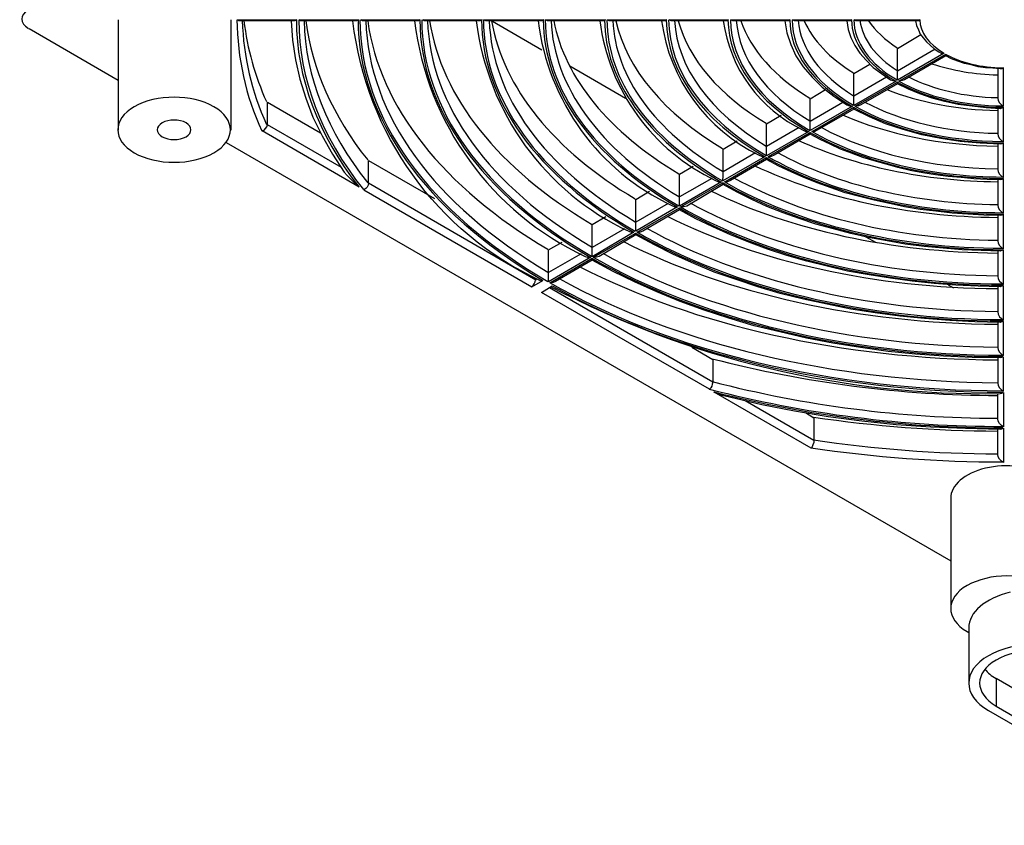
# Model space of a CAD drawing. Header units: millimetres. Extents: x 952 to 1780, y 444 to 1117.
# Tile 4 of 14: x 983 to 1071, y 915 to 987. Entities that reach past the tile are written whole.
import ezdxf

# ---------------------------------------------------------------- set-up
doc = ezdxf.new("R2010")
doc.units = ezdxf.units.MM
doc.layers.add('PDF_Geometry', color=7, linetype='Continuous')

msp = doc.modelspace()

# ---------------------------------------------------------------- linework, layer by layer
at = {"layer": 'PDF_Geometry', "lineweight": -3}
for points in [[(991.591, 986.952), (991.591, 977.129)], [(1001.625, 986.952), (1001.625, 977.129)], [(1007.003, 986.867), (1007.13, 985.131), (1007.384, 983.395), (1007.765, 981.66), (1008.315, 979.966), (1008.95, 978.272), (1009.755, 976.621), (1010.686, 974.97), (1011.745, 973.361), (1011.999, 973.065), (1012.295, 972.768), (1012.676, 972.387), (1013.057, 972.048), (1004.42, 977.045), (1004.589, 977.129), (1004.716, 977.256), (1004.843, 977.426), (1004.886, 977.595)], [(1024.955, 986.825), (1029.358, 984.285)], [(1051.036, 986.867), (1051.205, 985.809), (1051.544, 984.75), (1052.01, 983.734), (1052.645, 982.76), (1053.449, 981.829), (1054.338, 980.94), (1055.397, 980.135), (1056.54, 979.373), (1056.794, 979.289), (1057.048, 979.246), (1053.28, 977.087), (1053.28, 977.256), (1053.28, 977.426), (1053.28, 977.68), (1053.28, 977.891)], [(1056.54, 986.867), (1056.667, 986.105), (1056.921, 985.385), (1057.26, 984.666), (1057.725, 983.988), (1058.276, 983.353), (1058.911, 982.718), (1059.631, 982.168), (1060.435, 981.617), (1060.647, 981.533), (1060.943, 981.49), (1057.175, 979.331), (1057.175, 979.5), (1057.175, 979.67), (1057.175, 979.924), (1057.175, 980.135), (1057.175, 982.168), (1058.615, 983.014)], [(1062.679, 986.867), (1062.764, 986.444), (1062.933, 986.063), (1063.103, 985.682), (1063.357, 985.343), (1063.653, 985.004), (1063.992, 984.708), (1064.33, 984.369), (1064.754, 984.115), (1064.965, 983.988), (1065.22, 983.988), (1061.07, 981.575), (1061.07, 981.744), (1061.07, 981.914), (1061.07, 982.168), (1061.07, 982.379)], [(983.631, 986.19), (991.591, 981.575)], [(1064.415, 984.327), (1061.07, 982.379), (1061.07, 984.412), (1063.145, 985.639)], [(1070.004, 982.591), (1070.004, 979.966), (1070.046, 979.754), (1070.173, 979.543), (1070.343, 979.373), (1070.512, 979.246), (1070.512, 982.676), (1070.385, 982.591), (1070.216, 982.591), (1069.58, 982.633), (1068.903, 982.676), (1068.268, 982.76), (1067.633, 982.93), (1067.04, 983.057), (1066.447, 983.268), (1065.897, 983.48), (1065.389, 983.734), (1061.705, 981.617), (1061.494, 981.533), (1061.197, 981.49), (1065.389, 983.904), (1065.389, 983.777), (1065.389, 983.734)], [(1031.856, 982.845), (1036.81, 979.966)], [(1060.096, 981.829), (1057.175, 980.135)], [(1056.201, 979.585), (1053.28, 977.891), (1053.28, 979.924), (1054.635, 980.728)], [(1070.004, 979.077), (1070.004, 976.79), (1070.046, 976.579), (1070.173, 976.367), (1070.343, 976.198), (1070.512, 976.071), (1070.512, 979.162), (1070.385, 979.077), (1070.216, 979.034), (1068.988, 979.119), (1067.718, 979.246), (1066.49, 979.416), (1065.304, 979.67), (1064.161, 979.966), (1063.06, 980.347), (1062.044, 980.77), (1061.07, 981.236), (1057.81, 979.373), (1057.598, 979.289), (1057.302, 979.246), (1061.07, 981.406), (1061.07, 981.278), (1061.07, 981.236)], [(1011.491, 973.784), (1004.886, 977.595), (1004.886, 979.627), (1009.628, 976.875)], [(1070.004, 975.901), (1070.004, 973.615), (1070.046, 973.403), (1070.173, 973.192), (1070.343, 973.022), (1070.512, 972.895), (1070.512, 975.986), (1070.385, 975.901), (1070.216, 975.859), (1068.437, 975.944), (1066.659, 976.113), (1064.923, 976.367), (1063.23, 976.706), (1061.578, 977.172), (1060.012, 977.68), (1058.572, 978.315), (1057.175, 978.992), (1053.915, 977.129), (1053.703, 977.002), (1053.449, 977.002), (1057.175, 979.162), (1057.175, 979.034), (1057.175, 978.992)], [(1052.306, 977.341), (1049.385, 975.647)], [(1070.004, 972.684), (1070.004, 970.44), (1070.046, 970.228), (1070.173, 970.016), (1070.343, 969.847), (1070.512, 969.72), (1070.512, 972.811), (1070.385, 972.726), (1070.216, 972.684), (1069.072, 972.726), (1067.887, 972.768), (1066.744, 972.895), (1065.601, 972.98), (1064.457, 973.149), (1063.314, 973.319), (1062.213, 973.53), (1061.113, 973.784), (1060.054, 974.081), (1058.996, 974.377), (1057.979, 974.674), (1056.963, 975.055), (1055.989, 975.436), (1055.058, 975.859), (1054.169, 976.282), (1053.28, 976.748), (1050.062, 974.885), (1049.808, 974.758), (1049.554, 974.758), (1053.28, 976.918), (1053.28, 976.79), (1053.28, 976.748)], [(1001.202, 976.028), (1065.812, 938.727)], [(1048.411, 975.097), (1045.532, 973.403)], [(1070.004, 969.508), (1070.004, 967.264), (1070.046, 967.052), (1070.173, 966.841), (1070.343, 966.671), (1070.512, 966.544), (1070.512, 969.635), (1070.385, 969.55), (1070.216, 969.508), (1068.776, 969.55), (1067.336, 969.635), (1065.939, 969.72), (1064.5, 969.889), (1063.103, 970.059), (1061.705, 970.27), (1060.35, 970.567), (1058.996, 970.863), (1057.683, 971.202), (1056.413, 971.54), (1055.143, 971.964), (1053.915, 972.43), (1052.729, 972.895), (1051.586, 973.403), (1050.485, 973.911), (1049.385, 974.504), (1046.167, 972.641), (1045.913, 972.514), (1045.659, 972.514), (1049.385, 974.674), (1049.385, 974.546), (1049.385, 974.504)], [(1028.807, 963.919), (1028.807, 963.75), (1013.904, 972.387), (1013.904, 974.419), (1019.789, 971.032)], [(1044.515, 972.811), (1041.636, 971.159)], [(1070.004, 966.333), (1070.004, 964.089), (1070.046, 963.877), (1070.173, 963.665), (1070.343, 963.496), (1070.512, 963.369), (1070.512, 966.417), (1070.385, 966.375), (1070.216, 966.333), (1068.522, 966.375), (1066.828, 966.46), (1065.135, 966.587), (1063.441, 966.756), (1061.748, 966.968), (1060.139, 967.264), (1058.488, 967.56), (1056.921, 967.899), (1055.354, 968.323), (1053.788, 968.746), (1052.306, 969.254), (1050.866, 969.762), (1049.427, 970.313), (1048.072, 970.948), (1046.759, 971.583), (1045.532, 972.26), (1042.271, 970.355), (1042.017, 970.27), (1041.763, 970.27), (1045.489, 972.43), (1045.489, 972.302), (1045.532, 972.26)], [(1040.62, 970.567), (1037.741, 968.915)], [(1070.004, 963.157), (1070.004, 960.913), (1070.046, 960.701), (1070.173, 960.49), (1070.343, 960.32), (1070.512, 960.193), (1070.512, 963.242), (1070.385, 963.199), (1070.216, 963.157), (1068.268, 963.199), (1066.278, 963.284), (1064.33, 963.454), (1062.383, 963.665), (1060.435, 963.919), (1058.53, 964.216), (1056.625, 964.554), (1054.804, 964.978), (1052.983, 965.443), (1051.205, 965.952), (1049.469, 966.502), (1047.818, 967.137), (1046.167, 967.772), (1044.6, 968.492), (1043.076, 969.212), (1041.636, 970.016), (1038.376, 968.111), (1038.122, 968.026), (1037.868, 968.026), (1041.636, 970.186), (1041.636, 970.059), (1041.636, 970.016)], [(1036.725, 968.323), (1033.846, 966.671)], [(1070.004, 959.982), (1070.004, 957.738), (1070.046, 957.526), (1070.173, 957.314), (1070.343, 957.145), (1070.512, 957.018), (1070.512, 960.066), (1070.385, 960.024), (1070.216, 959.982), (1067.972, 960.024), (1065.728, 960.151), (1063.484, 960.32), (1061.282, 960.532), (1059.08, 960.828), (1056.921, 961.167), (1054.804, 961.591), (1052.687, 962.056), (1050.612, 962.564), (1048.622, 963.157), (1046.675, 963.792), (1044.727, 964.47), (1042.907, 965.232), (1041.086, 966.036), (1039.392, 966.883), (1037.741, 967.772), (1034.481, 965.867), (1034.227, 965.782), (1033.973, 965.782), (1037.741, 967.942), (1037.741, 967.815), (1037.741, 967.772)], [(1058.191, 967.645), (1059.165, 967.095)], [(1032.872, 966.079), (1029.951, 964.427)], [(1070.004, 956.806), (1070.004, 954.562), (1070.046, 954.351), (1070.173, 954.139), (1070.343, 953.969), (1070.512, 953.842), (1070.512, 956.891), (1070.385, 956.849), (1070.216, 956.806), (1067.718, 956.849), (1065.177, 956.976), (1062.679, 957.145), (1060.223, 957.399), (1057.768, 957.738), (1055.312, 958.119), (1052.941, 958.584), (1050.57, 959.135), (1048.284, 959.685), (1046.04, 960.363), (1043.838, 961.083), (1041.679, 961.845), (1039.604, 962.691), (1037.614, 963.581), (1035.709, 964.512), (1033.846, 965.528), (1030.586, 963.623), (1030.374, 963.538), (1030.078, 963.496), (1033.846, 965.698), (1033.846, 965.571), (1033.846, 965.528)], [(1042.737, 957.78), (1044.6, 956.679), (1044.6, 954.647), (1044.558, 954.478), (1044.515, 954.308), (1044.431, 954.139), (1044.304, 954.012), (1029.316, 962.649), (1030.289, 963.242)], [(1065.601, 963.327), (1066.066, 963.072)], [(1044.6, 954.647), (1030.035, 963.072)], [(1052.856, 951.937), (1053.618, 951.471), (1053.618, 949.439), (1053.618, 949.27), (1053.534, 949.058), (1053.449, 948.889), (1053.364, 948.762), (1044.727, 953.758), (1045.447, 953.504), (1046.082, 953.334), (1048.961, 952.657), (1051.883, 952.107), (1054.889, 951.598), (1057.895, 951.217), (1060.943, 950.879), (1064.034, 950.667), (1067.125, 950.54), (1070.216, 950.455), (1070.385, 950.498), (1070.512, 950.54), (1070.512, 947.491), (1070.343, 947.619), (1070.173, 947.788), (1070.046, 948), (1070.004, 948.211), (1070.004, 950.455)], [(1053.618, 949.439), (1047.479, 952.996)], [(1065.812, 944.274), (1065.812, 934.451)], [(1067.294, 932.419), (1067.421, 932.334)], [(1067.421, 932.715), (1067.421, 927.804)], [(1087.575, 915.525), (1086.897, 915.144), (1069.199, 925.348)]]:
    msp.add_lwpolyline(points, dxfattribs=at)
for points in [[(1007.214, 986.867), (1002.515, 986.867), (1002.345, 986.867), (1002.218, 986.952), (1007.511, 986.952), (1007.341, 986.867)], [(1012.718, 986.867), (1008.019, 986.867), (1007.849, 986.867), (1007.722, 986.952), (1013.015, 986.952), (1012.845, 986.867)], [(1018.223, 986.867), (1013.481, 986.867), (1013.354, 986.867), (1013.226, 986.952), (1018.519, 986.952), (1018.35, 986.867)], [(1023.727, 986.867), (1018.985, 986.867), (1018.858, 986.867), (1018.731, 986.952), (1024.023, 986.952), (1023.854, 986.867)], [(1029.231, 986.867), (1024.489, 986.867), (1024.362, 986.867), (1024.192, 986.952), (1029.527, 986.952), (1029.358, 986.867)], [(1034.735, 986.867), (1029.993, 986.867), (1029.866, 986.867), (1029.697, 986.952), (1035.031, 986.952), (1034.862, 986.867)], [(1040.239, 986.867), (1035.497, 986.867), (1035.37, 986.867), (1035.201, 986.952), (1040.493, 986.952), (1040.366, 986.867)], [(1045.743, 986.867), (1041.001, 986.867), (1040.874, 986.867), (1040.705, 986.952), (1045.997, 986.952), (1045.87, 986.867)], [(1051.247, 986.867), (1046.505, 986.867), (1046.378, 986.867), (1046.209, 986.952), (1051.501, 986.952), (1051.374, 986.867)], [(1056.709, 986.867), (1052.01, 986.867), (1051.883, 986.867), (1051.713, 986.952), (1057.006, 986.952), (1056.879, 986.867)], [(1062.848, 986.867), (1057.514, 986.867), (1057.344, 986.867), (1057.217, 986.952), (1063.103, 986.952), (1062.976, 986.867)], [(1069.877, 928.227), (1069.877, 925.771), (1087.575, 915.525), (1087.575, 917.981)]]:
    msp.add_lwpolyline(points, close=True, dxfattribs=at)
for points in [[(1013.904, 972.387), (1013.862, 972.218), (1013.777, 972.048), (1013.65, 971.921), (1013.481, 971.794), (1028.469, 963.157), (1029.443, 963.708), (1029.316, 963.665), (1029.189, 963.708, -0.259819), (1012.507, 986.867)], [(1018.011, 986.867, 0.258321), (1033.211, 965.867), (1033.422, 965.782), (1033.719, 965.782), (1029.951, 963.581), (1029.951, 963.75), (1029.951, 963.962), (1029.951, 964.173), (1029.951, 964.427), (1029.951, 966.46), (1031.178, 967.137)], [(1023.515, 986.867, 0.258774), (1037.106, 968.111), (1037.318, 968.026), (1037.572, 968.026), (1033.846, 965.825), (1033.846, 965.994), (1033.846, 966.206), (1033.846, 966.46), (1033.846, 966.671), (1033.846, 968.704), (1035.074, 969.423)], [(1029.019, 986.867, 0.257256), (1040.959, 970.397), (1041.213, 970.27), (1041.467, 970.27), (1037.741, 968.111), (1037.741, 968.238), (1037.741, 968.45), (1037.741, 968.704), (1037.741, 968.915), (1037.741, 970.948), (1038.969, 971.667)], [(1034.523, 986.867, 0.255033), (1044.854, 972.641), (1045.108, 972.514), (1045.362, 972.514), (1041.636, 970.355), (1041.636, 970.482), (1041.636, 970.694), (1041.636, 970.948), (1041.636, 971.159), (1041.636, 973.192), (1042.864, 973.911)], [(1040.027, 986.867, 0.251984), (1048.749, 974.885), (1049.003, 974.758), (1049.257, 974.758), (1045.489, 972.599), (1045.489, 972.726), (1045.532, 972.938), (1045.532, 973.192), (1045.532, 973.403), (1045.532, 975.436), (1046.759, 976.155)], [(1045.532, 986.867, 0.251472), (1052.645, 977.129), (1052.899, 977.002), (1053.153, 977.002), (1049.385, 974.843), (1049.385, 974.97), (1049.385, 975.182), (1049.385, 975.436), (1049.385, 975.647), (1049.385, 977.68), (1050.697, 978.442)], [(1030.162, 963.157, 0.124951), (1070.216, 953.631), (1070.385, 953.673), (1070.512, 953.715), (1070.512, 950.667), (1070.343, 950.794), (1070.173, 950.963), (1070.046, 951.175), (1070.004, 951.387), (1070.004, 953.631)]]:
    msp.add_lwpolyline(points, format="xyb", dxfattribs=at)
for centre, radius, start, end in [((1026.26, 987.14), 24.085, 180.43134, 204.74329), ((1026.604, 987.587), 23.966, 181.68404, 204.53914), ((1027.049, 989.76), 24.429, 186.78546, 204.40534), ((1070.416, 1002.453), 20.409, 251.97418, 268.76441), ((1070.244, 1055.831), 102.369, 255.46417, 269.85069), ((1070.244, 1053.799), 102.369, 255.46417, 269.85069), ((1070.263, 1053.879), 103.17, 255.40985, 270.11649), ((1070.28, 1054.307), 103.725, 255.70908, 270.10639), ((1070.497, 1065.772), 115.485, 261.57505, 269.74178), ((1070.497, 1063.739), 115.485, 261.57505, 269.74178), ((1070.504, 1063.789), 116.255, 261.50334, 269.98696)]:
    msp.add_arc(centre, radius, start, end, dxfattribs=at)
for points in [[(983.585, 987.839), (982.8, 987.384), (982.8, 986.647), (983.585, 986.192)], [(1007.468, 986.956), (1007.483, 981.821), (1009.377, 976.746), (1013.028, 972.063)], [(1007.68, 986.956), (1007.695, 981.735), (1009.661, 976.576), (1013.443, 971.833)], [(1008.153, 986.883), (1008.287, 981.89), (1010.22, 976.967), (1013.829, 972.428)], [(1008.308, 986.874), (1008.847, 982.579), (1010.717, 978.374), (1013.829, 974.46)], [(1012.973, 986.958), (1012.998, 978.278), (1018.901, 969.947), (1029.421, 963.746)], [(1013.142, 986.958), (1013.168, 978.211), (1019.19, 969.825), (1029.894, 963.629)], [(1013.658, 986.882), (1013.905, 978.487), (1019.718, 970.466), (1029.901, 964.468)], [(1013.828, 986.874), (1014.883, 979.206), (1020.571, 971.996), (1029.901, 966.5)], [(1018.477, 986.958), (1018.503, 979.019), (1023.963, 971.409), (1033.665, 965.785)], [(1018.646, 986.958), (1018.672, 979.053), (1024.114, 971.475), (1033.785, 965.875)], [(1019.163, 986.882), (1019.409, 979.33), (1024.641, 972.117), (1033.792, 966.714)], [(1019.352, 986.873), (1020.392, 980.05), (1025.494, 973.645), (1033.792, 968.746)], [(1023.981, 986.959), (1024.007, 979.862), (1028.887, 973.058), (1037.559, 968.03)], [(1024.15, 986.959), (1024.176, 979.896), (1029.038, 973.124), (1037.679, 968.119)], [(1024.668, 986.88), (1024.914, 980.171), (1029.567, 973.765), (1037.686, 968.958)], [(1024.88, 986.873), (1025.902, 980.894), (1030.418, 975.293), (1037.686, 970.99)], [(1029.485, 986.959), (1029.511, 980.704), (1033.811, 974.708), (1041.45, 970.275)], [(1029.654, 986.957), (1029.681, 980.737), (1033.963, 974.775), (1041.568, 970.366)], [(1030.174, 986.883), (1030.417, 981.015), (1034.489, 975.416), (1041.578, 971.204)], [(1030.414, 986.873), (1031.412, 981.74), (1035.339, 976.943), (1041.578, 973.237)], [(1034.947, 986.958), (1034.973, 981.546), (1038.697, 976.358), (1045.312, 972.521)], [(1035.159, 986.959), (1035.184, 981.58), (1038.887, 976.424), (1045.462, 972.61)], [(1035.68, 986.881), (1035.921, 981.856), (1039.414, 977.065), (1045.471, 973.449)], [(1035.958, 986.875), (1036.925, 982.586), (1040.261, 978.592), (1045.471, 975.482)], [(1040.451, 986.957), (1040.478, 982.388), (1043.622, 978.009), (1049.203, 974.767)], [(1040.663, 986.958), (1040.689, 982.422), (1043.811, 978.075), (1049.353, 974.857)], [(1041.187, 986.881), (1041.425, 982.699), (1044.337, 978.715), (1049.363, 975.696)], [(1041.517, 986.875), (1042.442, 983.434), (1045.181, 980.24), (1049.363, 977.728)], [(1045.955, 986.958), (1045.981, 983.231), (1048.546, 979.658), (1053.096, 977.012)], [(1046.167, 986.957), (1046.193, 983.264), (1048.735, 979.724), (1053.245, 977.102)], [(1046.694, 986.881), (1046.929, 983.541), (1049.261, 980.364), (1053.256, 977.942)], [(1047.102, 986.876), (1047.965, 984.283), (1050.101, 981.887), (1053.256, 979.974)], [(1051.459, 986.957), (1051.486, 984.072), (1053.47, 981.308), (1056.987, 979.258)], [(1051.671, 986.958), (1051.697, 984.106), (1053.66, 981.374), (1057.138, 979.347)], [(1052.204, 986.882), (1052.432, 984.384), (1054.184, 982.013), (1057.15, 980.188)], [(1052.738, 986.876), (1053.501, 985.134), (1055.019, 983.532), (1057.15, 982.22)], [(1056.964, 986.958), (1056.99, 984.915), (1058.394, 982.958), (1060.879, 981.503)], [(1057.175, 986.958), (1057.201, 984.948), (1058.584, 983.024), (1061.029, 981.593)], [(1057.719, 986.882), (1057.935, 985.227), (1059.106, 983.661), (1061.045, 982.435)], [(1058.493, 986.878), (1059.069, 985.988), (1059.935, 985.169), (1061.045, 984.467)], [(1063.061, 986.958), (1063.086, 985.847), (1063.849, 984.784), (1065.191, 983.988)], [(1065.333, 983.906), (1066.711, 983.131), (1068.552, 982.691), (1070.475, 982.676)], [(1062.047, 981.866), (1064.248, 980.748), (1067.045, 980.095), (1069.976, 980.016)], [(1060.117, 980.746), (1063.023, 979.588), (1066.446, 978.937), (1069.976, 978.871)], [(1061.022, 981.421), (1063.544, 979.987), (1066.934, 979.177), (1070.475, 979.162)], [(1061.171, 981.511), (1063.653, 980.101), (1066.991, 979.304), (1070.475, 979.289)], [(1000.114, 979.201), (998.154, 980.334), (994.977, 980.334), (993.018, 979.201)], [(993.018, 979.201), (991.059, 978.069), (991.059, 976.232), (993.018, 975.1)], [(1000.114, 975.1), (1002.073, 976.232), (1002.073, 978.069), (1000.114, 979.201)], [(1057.13, 979.175), (1060.684, 977.146), (1065.475, 976.001), (1070.475, 975.986)], [(1057.279, 979.266), (1060.793, 977.26), (1065.531, 976.128), (1070.476, 976.113)], [(1058.151, 979.617), (1061.39, 977.907), (1065.585, 976.921), (1069.976, 976.838)], [(997.629, 977.764), (997.042, 978.103), (996.09, 978.103), (995.503, 977.764)], [(1056.176, 978.471), (1060.16, 976.738), (1064.985, 975.766), (1069.975, 975.694)], [(995.503, 977.764), (994.916, 977.425), (994.916, 976.876), (995.503, 976.537)], [(997.629, 976.537), (998.216, 976.876), (998.216, 977.425), (997.629, 977.764)], [(1054.255, 977.371), (1058.531, 975.066), (1064.124, 973.746), (1069.975, 973.662)], [(995.503, 976.537), (996.09, 976.198), (997.042, 976.198), (997.629, 976.537)], [(1053.236, 976.931), (1057.823, 974.305), (1064.015, 972.826), (1070.476, 972.811)], [(1053.387, 977.02), (1057.934, 974.419), (1064.071, 972.953), (1070.475, 972.938)], [(1052.254, 976.208), (1057.3, 973.89), (1063.526, 972.594), (1069.975, 972.518)], [(993.018, 975.1), (994.977, 973.967), (998.154, 973.967), (1000.114, 975.1)], [(1049.346, 974.685), (1054.964, 971.465), (1062.555, 969.651), (1070.474, 969.635)], [(1049.495, 974.775), (1055.074, 971.578), (1062.611, 969.777), (1070.475, 969.762)], [(1050.361, 975.124), (1055.671, 972.225), (1062.664, 970.572), (1069.975, 970.485)], [(1048.342, 973.95), (1054.44, 971.045), (1062.068, 969.42), (1069.976, 969.342)], [(1046.468, 972.878), (1052.813, 969.384), (1061.205, 967.396), (1069.976, 967.309)], [(1045.452, 972.44), (1052.104, 968.624), (1061.096, 966.475), (1070.476, 966.46)], [(1045.602, 972.53), (1052.214, 968.737), (1061.152, 966.602), (1070.477, 966.587)], [(1044.435, 971.696), (1051.58, 968.201), (1060.608, 966.246), (1069.975, 966.166)], [(1041.59, 970.195), (1049.266, 965.783), (1059.647, 963.299), (1070.477, 963.284)], [(1041.712, 970.283), (1049.355, 965.896), (1059.691, 963.427), (1070.473, 963.411)], [(1042.575, 970.632), (1049.952, 966.544), (1059.744, 964.221), (1069.975, 964.134)], [(1040.53, 969.444), (1048.719, 965.358), (1059.149, 963.071), (1069.977, 962.99)], [(1038.682, 968.387), (1047.093, 963.703), (1058.286, 961.046), (1069.977, 960.958)], [(1037.698, 967.949), (1046.406, 962.942), (1058.188, 960.124), (1070.477, 960.109)], [(1037.817, 968.039), (1046.494, 963.055), (1058.233, 960.251), (1070.478, 960.236)], [(1036.631, 967.192), (1045.861, 962.515), (1057.689, 959.897), (1069.974, 959.814)], [(1033.926, 965.793), (1043.635, 960.215), (1056.772, 957.075), (1070.476, 957.06)], [(1034.791, 966.14), (1044.235, 960.862), (1056.825, 957.871), (1069.974, 957.782)], [(1032.732, 964.943), (1043.001, 959.672), (1056.23, 956.722), (1069.975, 956.639)], [(1033.807, 965.703), (1043.547, 960.101), (1056.727, 956.949), (1070.476, 956.933)], [(1028.444, 963.164), (1028.632, 963.275), (1028.786, 963.542), (1028.788, 963.76)], [(1030.034, 963.548), (1040.775, 957.374), (1055.313, 953.9), (1070.476, 953.885)], [(1030.272, 963.254), (1041.013, 957.181), (1055.442, 953.773), (1070.476, 953.758)], [(1030.898, 963.894), (1041.375, 958.021), (1055.366, 954.695), (1069.975, 954.606)], [(1074.377, 946.346), (1072.942, 947.175), (1070.784, 947.423), (1068.909, 946.974)], [(1068.909, 946.974), (1067.035, 946.525), (1065.812, 945.468), (1065.812, 944.295)], [(1074.377, 936.523), (1072.418, 937.655), (1069.241, 937.655), (1067.282, 936.523)], [(1067.282, 936.523), (1065.322, 935.39), (1065.322, 933.554), (1067.282, 932.421)], [(1071.12, 935.924), (1068.881, 935.39), (1067.421, 934.132), (1067.421, 932.736)], [(1077.649, 930.265), (1075.309, 931.612), (1071.516, 931.612), (1069.176, 930.265)], [(1076.96, 929.876), (1075.001, 931.008), (1071.824, 931.008), (1069.864, 929.876)], [(1069.176, 930.265), (1066.836, 928.917), (1066.836, 926.732), (1069.176, 925.385)], [(1069.864, 929.876), (1067.905, 928.743), (1067.905, 926.907), (1069.864, 925.774)], [(1068.869, 929.05), (1069.116, 928.745), (1069.453, 928.468), (1069.864, 928.23)]]:
    msp.add_open_spline(points, degree=3, dxfattribs=at)

doc.saveas('drawing.dxf')
